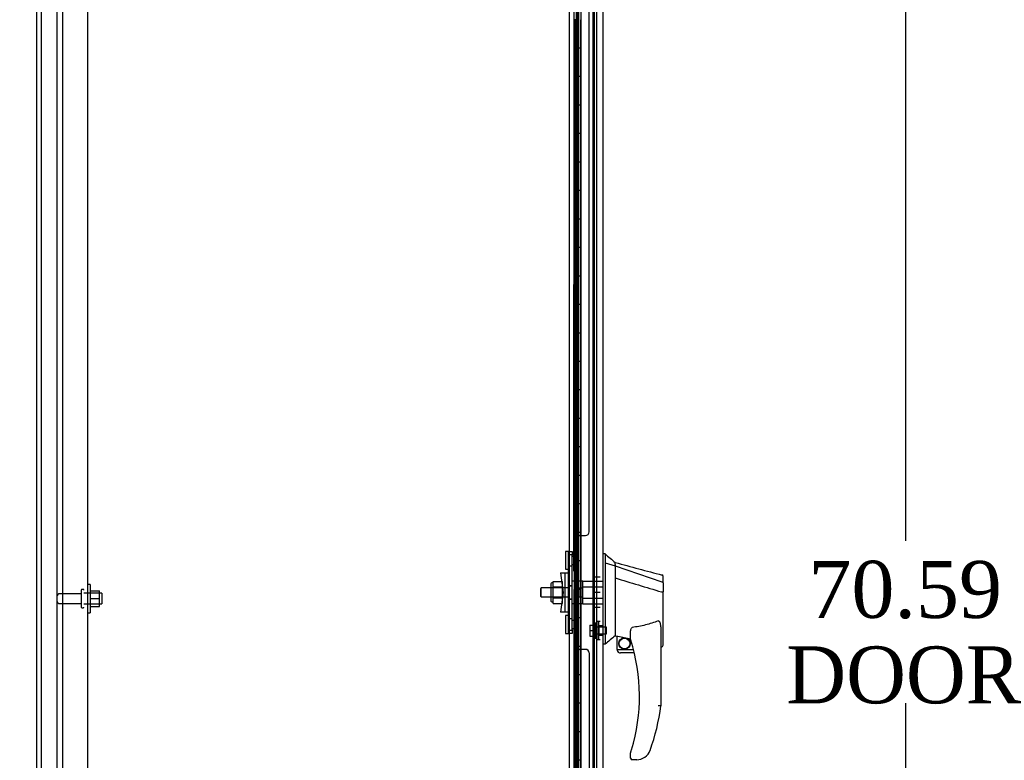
# Model space of a CAD drawing. Header units: inches. Extents: x 2 to 538, y -2 to 358.
# Tile 7 of 22: x 27 to 62, y 187 to 213. Entities that reach past the tile are written whole.
import ezdxf
from ezdxf.enums import TextEntityAlignment as Align
from ezdxf.lldxf.tags import DXFTag

# ---------------------------------------------------------------- set-up
doc = ezdxf.new("R2010")
doc.units = ezdxf.units.IN
doc.header["$MEASUREMENT"] = 0
for name, color, linetype in [('COM43134', 7, 'Continuous'), ('COM55607-2', 7, 'Continuous'), ('COM55738-23', 7, 'Continuous'), ('COM70220', 7, 'Continuous'), ('COM70838', 7, 'Continuous'), ('COM70839-4', 7, 'Continuous'), ('COM71186-1', 7, 'Continuous'), ('COM71193-3', 7, 'Continuous'), ('Default', 7, 'Continuous'), ('HAN86294', 7, 'Continuous'), ('HAN86294_NUT', 7, 'Continuous'), ('HAN86294_SCREW', 7, 'Continuous'), ('HAN86294_WASHER', 7, 'Continuous'), ('HAN_NUT', 7, 'Continuous'), ('NTS166105', 7, 'Continuous'), ('RVT19000', 7, 'Continuous'), ('SPC87322', 7, 'Continuous'), ('STD26089', 7, 'Continuous'), ('WAF25059', 7, 'Continuous')]:
    doc.layers.add(name, color=color, linetype=linetype)
doc.styles.add('SEACAD_Times_New_Roman', font='times.ttf')
tags = doc.linetypes.add('HIDDEN2', pattern=[0.1875, 0.125, -0.0625]).pattern_tags.tags
tags[6:7] = [DXFTag(74, 4), DXFTag(75, 0), DXFTag(340, '0'), DXFTag(46, 0.0), DXFTag(50, 0.0), DXFTag(44, 0.0), DXFTag(45, 0.0)]
tags[4:5] = [DXFTag(74, 4), DXFTag(75, 0), DXFTag(340, '0'), DXFTag(46, 0.0), DXFTag(50, 0.0), DXFTag(44, 0.0), DXFTag(45, 0.0)]
doc.dimstyles.new('HAMMOND_(STH_-_540x360)', dxfattribs={"dimtxt": 2, "dimasz": 2.5, "dimexe": 1, "dimexo": 1, "dimgap": 0.5, "dimtad": 0, "dimtih": 1, "dimtoh": 1, "dimzin": 0, "dimdsep": 46, "dimtxsty": 'SEACAD_Times_New_Roman', "dimblk1": '_SE_FILLED', "dimblk2": '_SE_FILLED', "dimsah": 1, "dimcen": 1, "dimadec": 0, "dimazin": 0, "dimtfac": 0.8, "dimtofl": 0, "dimtmove": 0, "dimatfit": 3, "dimfxl": 1, "dimtolj": 1, "dimtzin": 0, "dimarcsym": 0})

# ---------------------------------------------------------------- blocks, each defined once
blk = doc.blocks.new('SE3')
at = {"layer": 'COM43134', "color": 7, "linetype": 'HIDDEN2'}
for p, q in [((28.866, 226.198), (28.866, 158.449)), ((29.741, 226.138), (29.741, 158.508))]:
    blk.add_line(p, q, dxfattribs=at)
at = {"layer": 'COM55607-2', "color": 7, "linetype": 'HIDDEN2'}
for p, q in [((46.895, 226.647), (46.895, 158.647)), ((46.995, 158.647), (46.995, 226.647)), ((47.54, 158.647), (47.54, 226.647)), ((46.956, 212.646), (46.828, 212.646)), ((46.828, 212.646), (46.828, 211.647)), ((46.833, 211.647), (46.833, 212.646)), ((47, 212.646), (46.945, 212.646)), ((46.956, 212.646), (46.956, 211.647)), ((46.859, 211.647), (46.828, 211.647)), ((46.828, 211.647), (46.828, 210.647)), ((46.956, 211.646), (46.828, 211.646)), ((46.904, 211.646), (46.904, 210.647)), ((46.945, 211.646), (46.945, 210.647)), ((47, 211.646), (46.945, 211.646)), ((46.859, 210.647), (46.828, 210.647)), ((46.956, 210.646), (46.828, 210.646)), ((46.828, 210.646), (46.828, 209.647)), ((46.833, 209.647), (46.833, 210.646)), ((47, 210.646), (46.945, 210.646)), ((46.956, 210.646), (46.956, 209.647)), ((46.859, 209.647), (46.828, 209.647)), ((46.828, 209.647), (46.828, 208.647)), ((46.956, 209.646), (46.828, 209.646)), ((46.904, 209.646), (46.904, 208.647)), ((46.945, 209.646), (46.945, 208.647)), ((47, 209.646), (46.945, 209.646)), ((46.859, 208.647), (46.828, 208.647)), ((46.956, 208.646), (46.828, 208.646)), ((46.828, 208.646), (46.828, 207.647)), ((46.833, 207.647), (46.833, 208.646)), ((47, 208.646), (46.945, 208.646)), ((46.956, 208.646), (46.956, 207.647)), ((46.859, 207.647), (46.828, 207.647)), ((46.828, 207.647), (46.828, 206.647)), ((46.956, 207.646), (46.828, 207.646)), ((46.904, 207.646), (46.904, 206.647)), ((46.945, 207.646), (46.945, 206.647)), ((47, 207.646), (46.945, 207.646)), ((46.859, 206.647), (46.828, 206.647)), ((46.956, 206.646), (46.828, 206.646)), ((46.828, 206.646), (46.828, 205.647)), ((46.833, 205.647), (46.833, 206.646)), ((47, 206.646), (46.945, 206.646)), ((46.956, 206.646), (46.956, 205.647)), ((46.859, 205.647), (46.828, 205.647)), ((46.828, 205.647), (46.828, 204.647)), ((46.956, 205.646), (46.828, 205.646)), ((46.904, 205.646), (46.904, 204.647)), ((46.945, 205.646), (46.945, 204.647)), ((47, 205.646), (46.945, 205.646)), ((46.859, 204.647), (46.828, 204.647)), ((46.956, 204.646), (46.828, 204.646)), ((46.828, 204.646), (46.828, 203.647)), ((46.833, 203.647), (46.833, 204.646)), ((47, 204.646), (46.945, 204.646)), ((46.956, 204.646), (46.956, 203.647)), ((46.859, 203.647), (46.828, 203.647)), ((46.828, 203.647), (46.828, 202.647)), ((46.956, 203.646), (46.828, 203.646)), ((46.904, 203.646), (46.904, 202.647)), ((46.945, 203.646), (46.945, 202.647)), ((47, 203.646), (46.945, 203.646)), ((46.859, 202.647), (46.828, 202.647)), ((46.956, 202.646), (46.828, 202.646)), ((46.828, 202.646), (46.828, 201.647)), ((46.833, 201.647), (46.833, 202.646)), ((47, 202.646), (46.945, 202.646)), ((46.956, 202.646), (46.956, 201.647)), ((46.859, 201.647), (46.828, 201.647)), ((46.828, 201.647), (46.828, 200.647)), ((46.956, 201.646), (46.828, 201.646)), ((46.904, 201.646), (46.904, 200.647)), ((46.945, 201.646), (46.945, 200.647)), ((47, 201.646), (46.945, 201.646)), ((46.859, 200.647), (46.828, 200.647)), ((46.956, 200.646), (46.828, 200.646)), ((46.828, 200.646), (46.828, 199.647)), ((46.833, 199.647), (46.833, 200.646)), ((47, 200.646), (46.945, 200.646)), ((46.956, 200.646), (46.956, 199.647)), ((46.859, 199.647), (46.828, 199.647)), ((46.828, 199.647), (46.828, 198.647)), ((46.956, 199.646), (46.828, 199.646)), ((46.904, 199.646), (46.904, 198.647)), ((46.945, 199.646), (46.945, 198.647)), ((47, 199.646), (46.945, 199.646)), ((46.859, 198.647), (46.828, 198.647)), ((46.956, 198.646), (46.828, 198.646)), ((46.828, 198.646), (46.828, 197.647)), ((46.833, 197.647), (46.833, 198.646)), ((47, 198.646), (46.945, 198.646)), ((46.956, 198.646), (46.956, 197.647)), ((46.859, 197.647), (46.828, 197.647)), ((46.828, 197.647), (46.828, 196.647)), ((46.956, 197.646), (46.828, 197.646)), ((46.904, 197.646), (46.904, 196.647)), ((46.945, 197.646), (46.945, 196.647)), ((47, 197.646), (46.945, 197.646)), ((46.859, 196.647), (46.828, 196.647)), ((46.956, 196.646), (46.828, 196.646)), ((46.828, 196.646), (46.828, 195.647)), ((46.833, 195.647), (46.833, 196.646)), ((47, 196.646), (46.945, 196.646)), ((46.956, 196.646), (46.956, 195.647)), ((46.859, 195.647), (46.828, 195.647)), ((46.828, 195.647), (46.828, 194.647)), ((46.956, 195.646), (46.828, 195.646)), ((46.904, 195.646), (46.904, 194.647)), ((46.945, 195.646), (46.945, 194.647)), ((47, 195.646), (46.945, 195.646)), ((46.859, 194.647), (46.828, 194.647)), ((46.956, 194.646), (46.828, 194.646)), ((46.828, 194.646), (46.828, 193.647)), ((46.833, 193.647), (46.833, 194.646)), ((47, 194.646), (46.945, 194.646)), ((46.956, 194.646), (46.956, 193.647)), ((46.859, 193.647), (46.828, 193.647)), ((46.828, 193.647), (46.828, 192.647)), ((46.956, 193.646), (46.828, 193.646)), ((46.904, 193.646), (46.904, 192.647)), ((46.945, 193.646), (46.945, 192.647)), ((47, 193.646), (46.945, 193.646)), ((46.859, 192.647), (46.828, 192.647)), ((46.956, 192.646), (46.828, 192.646)), ((46.828, 192.646), (46.828, 191.647)), ((46.833, 191.647), (46.833, 192.646)), ((47, 192.646), (46.945, 192.646)), ((46.956, 192.646), (46.956, 191.647)), ((46.859, 191.647), (46.828, 191.647)), ((46.828, 191.647), (46.828, 190.647)), ((46.956, 191.646), (46.828, 191.646)), ((46.904, 191.646), (46.904, 190.647)), ((46.945, 191.646), (46.945, 190.647)), ((47, 191.646), (46.945, 191.646)), ((46.859, 190.647), (46.828, 190.647)), ((46.956, 190.646), (46.828, 190.646)), ((46.828, 190.646), (46.828, 189.647)), ((46.833, 189.647), (46.833, 190.646)), ((47, 190.646), (46.945, 190.646)), ((46.956, 190.646), (46.956, 189.647)), ((46.859, 189.647), (46.828, 189.647)), ((46.828, 189.647), (46.828, 188.647)), ((46.956, 189.646), (46.828, 189.646)), ((46.904, 189.646), (46.904, 188.647)), ((46.945, 189.646), (46.945, 188.647)), ((47, 189.646), (46.945, 189.646)), ((46.859, 188.647), (46.828, 188.647)), ((46.956, 188.646), (46.828, 188.646)), ((46.828, 188.646), (46.828, 187.647)), ((46.833, 187.647), (46.833, 188.646)), ((47, 188.646), (46.945, 188.646)), ((46.956, 188.646), (46.956, 187.647)), ((46.859, 187.647), (46.828, 187.647)), ((46.828, 187.647), (46.828, 186.647)), ((46.956, 187.646), (46.828, 187.646)), ((46.904, 187.646), (46.904, 186.647)), ((46.945, 187.646), (46.945, 186.647)), ((47, 187.646), (46.945, 187.646)), ((46.859, 186.647), (46.828, 186.647))]:
    blk.add_line(p, q, dxfattribs=at)
at = {"layer": 'COM55607-2', "color": 7, "linetype": 'Continuous'}
for p, q in [((46.859, 211.647), (46.859, 212.647)), ((47.062, 211.647), (47.062, 212.647)), ((47.062, 211.647), (46.859, 211.647)), ((46.859, 210.647), (46.859, 211.647)), ((47.062, 211.647), (46.859, 211.647)), ((47.062, 210.647), (47.062, 211.647)), ((47.062, 210.647), (46.859, 210.647)), ((47.062, 210.647), (46.859, 210.647)), ((46.859, 209.647), (46.859, 210.647)), ((47.062, 209.647), (47.062, 210.647)), ((47.062, 209.647), (46.859, 209.647)), ((46.859, 208.647), (46.859, 209.647)), ((47.062, 209.647), (46.859, 209.647)), ((47.062, 208.647), (47.062, 209.647)), ((47.062, 208.647), (46.859, 208.647)), ((47.062, 208.647), (46.859, 208.647)), ((46.859, 207.647), (46.859, 208.647)), ((47.062, 207.647), (47.062, 208.647)), ((47.062, 207.647), (46.859, 207.647)), ((46.859, 206.647), (46.859, 207.647)), ((47.062, 207.647), (46.859, 207.647)), ((47.062, 206.647), (47.062, 207.647)), ((47.062, 206.647), (46.859, 206.647)), ((47.062, 206.647), (46.859, 206.647)), ((46.859, 205.647), (46.859, 206.647)), ((47.062, 205.647), (47.062, 206.647)), ((47.062, 205.647), (46.859, 205.647)), ((46.859, 204.647), (46.859, 205.647)), ((47.062, 205.647), (46.859, 205.647)), ((47.062, 204.647), (47.062, 205.647)), ((47.062, 204.647), (46.859, 204.647)), ((47.062, 204.647), (46.859, 204.647)), ((46.859, 203.647), (46.859, 204.647)), ((47.062, 203.647), (47.062, 204.647)), ((47.062, 203.647), (46.859, 203.647)), ((46.859, 202.647), (46.859, 203.647)), ((47.062, 203.647), (46.859, 203.647)), ((47.062, 202.647), (47.062, 203.647)), ((47.062, 202.647), (46.859, 202.647)), ((47.062, 202.647), (46.859, 202.647)), ((46.859, 201.647), (46.859, 202.647)), ((47.062, 201.647), (47.062, 202.647)), ((47.062, 201.647), (46.859, 201.647)), ((46.859, 200.647), (46.859, 201.647)), ((47.062, 201.647), (46.859, 201.647)), ((47.062, 200.647), (47.062, 201.647)), ((47.062, 200.647), (46.859, 200.647)), ((47.062, 200.647), (46.859, 200.647)), ((46.859, 199.647), (46.859, 200.647)), ((47.062, 199.647), (47.062, 200.647)), ((47.062, 199.647), (46.859, 199.647)), ((46.859, 198.647), (46.859, 199.647)), ((47.062, 199.647), (46.859, 199.647)), ((47.062, 198.647), (47.062, 199.647)), ((47.062, 198.647), (46.859, 198.647)), ((47.062, 198.647), (46.859, 198.647)), ((46.859, 197.647), (46.859, 198.647)), ((47.062, 197.647), (47.062, 198.647)), ((47.062, 197.647), (46.859, 197.647)), ((46.859, 196.647), (46.859, 197.647)), ((47.062, 197.647), (46.859, 197.647)), ((47.062, 196.647), (47.062, 197.647)), ((47.062, 196.647), (46.859, 196.647)), ((47.062, 196.647), (46.859, 196.647)), ((46.859, 195.647), (46.859, 196.647)), ((47.062, 195.647), (47.062, 196.647)), ((47.062, 195.647), (46.859, 195.647)), ((46.859, 194.647), (46.859, 195.647)), ((47.062, 195.647), (46.859, 195.647)), ((47.062, 194.647), (47.062, 195.647)), ((47.062, 194.647), (46.859, 194.647)), ((47.062, 194.647), (46.859, 194.647)), ((46.859, 193.647), (46.859, 194.647)), ((47.062, 193.647), (47.062, 194.647)), ((47.062, 193.647), (46.859, 193.647)), ((46.859, 192.647), (46.859, 193.647)), ((47.062, 193.647), (46.859, 193.647)), ((47.062, 192.647), (47.062, 193.647)), ((47.062, 192.647), (46.859, 192.647)), ((47.062, 192.647), (46.859, 192.647)), ((46.859, 191.647), (46.859, 192.647)), ((47.062, 191.647), (47.062, 192.647)), ((47.062, 191.647), (46.859, 191.647)), ((46.859, 190.647), (46.859, 191.647)), ((47.062, 191.647), (46.859, 191.647)), ((47.062, 190.647), (47.062, 191.647)), ((47.062, 190.647), (46.859, 190.647)), ((47.062, 190.647), (46.859, 190.647)), ((46.859, 189.647), (46.859, 190.647)), ((47.062, 189.647), (47.062, 190.647)), ((47.062, 189.647), (46.859, 189.647)), ((46.859, 188.647), (46.859, 189.647)), ((47.062, 189.647), (46.859, 189.647)), ((47.062, 188.647), (47.062, 189.647)), ((47.062, 188.647), (46.859, 188.647)), ((47.062, 188.647), (46.859, 188.647)), ((46.859, 187.647), (46.859, 188.647)), ((47.062, 187.647), (47.062, 188.647)), ((47.062, 187.647), (46.859, 187.647)), ((46.859, 186.647), (46.859, 187.647)), ((47.062, 187.647), (46.859, 187.647)), ((47.062, 186.647), (47.062, 187.647)), ((47.062, 186.647), (46.859, 186.647)), ((47.062, 186.647), (46.859, 186.647)), ((46.859, 185.647), (46.859, 186.647)), ((47.062, 185.647), (47.062, 186.647))]:
    blk.add_line(p, q, dxfattribs=at)
at = {"layer": 'COM55738-23', "color": 7, "linetype": 'HIDDEN2'}
for p, q in [((28.126, 156.655), (28.126, 228.405)), ((28.679, 156.655), (28.679, 228.405))]:
    blk.add_line(p, q, dxfattribs=at)
at = {"layer": 'COM70220', "color": 7, "linetype": 'HIDDEN2'}
blk.add_line((47.489, 227.22), (47.489, 158.073), dxfattribs=at)
at = {"layer": 'COM70838', "color": 7, "linetype": 'HIDDEN2'}
for p, q in [((46.632, 193.978), (46.757, 193.978)), ((46.632, 193.853), (46.632, 193.978)), ((46.757, 193.978), (46.757, 193.853)), ((46.632, 191.228), (46.632, 193.853)), ((46.757, 191.228), (46.757, 193.853)), ((46.345, 193.228), (46.515, 193.228)), ((46.345, 193.228), (46.445, 192.541)), ((46.515, 191.853), (46.515, 193.228)), ((46.515, 193.228), (46.619, 193.228)), ((46.445, 192.541), (46.345, 191.853)), ((46.515, 191.853), (46.345, 191.853)), ((46.629, 191.853), (46.515, 191.853)), ((46.632, 191.103), (46.632, 191.228)), ((46.757, 191.228), (46.757, 191.103)), ((46.757, 191.103), (46.632, 191.103))]:
    blk.add_line(p, q, dxfattribs=at)
for centre, start, end in [((46.515, 193.283), 331.9602, 0), ((46.515, 193.256), 346.4554, 0), ((46.515, 191.798), 0, 28.0398), ((46.515, 191.826), 0, 13.5446)]:
    blk.add_arc(centre, 0.117, start, end, dxfattribs=at)
at = {"layer": 'COM70839-4', "color": 7, "linetype": 'HIDDEN2'}
for p, q in [((46.819, 193.291), (46.833, 225.137)), ((47.351, 194.666), (47.364, 225.218)), ((46.889, 193.404), (46.89, 194.416)), ((47.015, 194.541), (47.226, 194.541)), ((47.015, 194.541), (47.226, 194.541)), ((46.819, 191.79), (46.819, 191.79)), ((46.819, 191.79), (46.833, 159.945)), ((46.889, 191.678), (46.889, 191.678)), ((46.89, 190.665), (46.889, 191.678)), ((47.226, 190.541), (47.015, 190.541)), ((47.226, 190.541), (47.015, 190.541)), ((47.351, 190.416), (47.351, 190.416)), ((47.351, 190.416), (47.364, 159.864))]:
    blk.add_line(p, q, dxfattribs=at)
for centre, start, end in [((47.226, 194.666), 269.9757, 359.9757), ((47.226, 194.666), 269.9757, 359.9757), ((47.015, 194.416), 89.9757, 179.9757), ((47.015, 194.416), 89.9757, 179.9757), ((46.764, 193.404), 296.0796, 359.9757), ((46.764, 191.678), 0.0243, 63.9204), ((47.015, 190.666), 180.0243, 270.0243), ((47.226, 190.416), 0.0243, 90.0243)]:
    blk.add_arc(centre, 0.125, start, end, dxfattribs=at)
at = {"layer": 'COM71186-1', "color": 7, "linetype": 'Continuous'}
for p, q in [((27.959, 156.573), (27.959, 228.508)), ((46.647, 227.228), (46.647, 157.853))]:
    blk.add_line(p, q, dxfattribs=at)
at = {"layer": 'COM71186-1', "color": 7, "linetype": 'HIDDEN2'}
blk.add_line((47.614, 227.228), (47.614, 157.853), dxfattribs=at)
at = {"layer": 'COM71193-3', "color": 7, "linetype": 'Continuous'}
for p, q in [((47.064, 227.845), (47.064, 157.449)), ((47.834, 227.797), (47.834, 157.496))]:
    blk.add_line(p, q, dxfattribs=at)
at = {"layer": 'COM71193-3', "color": 7, "linetype": 'HIDDEN2'}
blk.add_line((46.959, 157.758), (46.959, 227.323), dxfattribs=at)
at = {"layer": 'HAN86294', "color": 7, "linetype": 'Continuous'}
for p, q in [((47.917, 193.891), (47.834, 193.891)), ((47.914, 193.891), (47.914, 193.73)), ((47.914, 193.73), (47.914, 193.643)), ((47.914, 193.643), (47.914, 193.584)), ((47.914, 193.584), (48.269, 193.479)), ((47.914, 193.584), (47.914, 191.153)), ((48.269, 193.519), (48.269, 193.591)), ((48.269, 193.519), (48.269, 193.493)), ((48.269, 193.493), (48.269, 193.479)), ((48.269, 193.479), (48.269, 193.047)), ((48.269, 193.479), (49.907, 192.907)), ((48.269, 193.047), (48.269, 191.55)), ((49.949, 192.873), (49.949, 193.095)), ((49.894, 192.558), (49.896, 192.557)), ((49.949, 192.873), (49.949, 192.56)), ((49.949, 190.691), (49.949, 192.56)), ((48.269, 191.55), (48.269, 191.28)), ((48.269, 191.28), (48.269, 191.068)), ((49.869, 191.23), (49.869, 188.558)), ((47.914, 191.153), (47.914, 190.868)), ((47.914, 190.868), (47.914, 190.721)), ((48.269, 191.068), (48.269, 191.041)), ((48.269, 191.041), (48.269, 191.023)), ((48.269, 191.023), (48.269, 191.021)), ((48.269, 191.021), (48.334, 191.005)), ((48.334, 190.541), (48.334, 191.007)), ((48.809, 190.885), (48.809, 191.159)), ((47.914, 190.721), (47.834, 190.721)), ((48.334, 190.541), (48.908, 190.541)), ((49.869, 190.634), (49.875, 190.633)), ((48.94, 190.416), (48.459, 190.416)), ((48.809, 186.726), (48.809, 186.904)), ((49.308, 186.754), (49.307, 186.756)), ((49.024, 186.666), (48.869, 186.666))]:
    blk.add_line(p, q, dxfattribs=at)
at = {"layer": 'HAN86294', "color": 7, "linetype": 'HIDDEN2'}
for p, q in [((47.132, 192.741), (47.132, 192.936)), ((47.132, 192.936), (47.834, 192.936)), ((45.672, 192.701), (45.642, 192.671)), ((45.642, 192.671), (45.642, 192.411)), ((45.672, 192.381), (45.672, 192.701)), ((46.632, 192.701), (45.672, 192.701)), ((47.007, 192.701), (47.132, 192.701)), ((47.007, 192.541), (47.007, 192.701)), ((47.132, 192.341), (47.132, 192.741)), ((47.132, 192.741), (47.834, 192.741)), ((45.642, 192.411), (45.672, 192.381)), ((45.672, 192.381), (46.632, 192.381)), ((47.007, 192.381), (47.007, 192.541)), ((47.007, 192.381), (47.132, 192.381)), ((47.132, 192.145), (47.132, 192.341)), ((47.132, 192.341), (47.834, 192.341)), ((47.132, 192.145), (47.834, 192.145)), ((47.709, 191.04), (47.709, 191.365)), ((47.834, 191.365), (47.709, 191.365)), ((47.709, 191.04), (47.834, 191.04))]:
    blk.add_line(p, q, dxfattribs=at)
at = {"layer": 'HAN86294', "color": 7, "linetype": 'Continuous'}
for radius in [0.202, 0.188]:
    blk.add_circle((48.596, 190.745), radius, dxfattribs=at)
for centre, radius, start, end in [((64.298, 212.919), 25.11, 229.2701, 230.3306), ((354.19, 1332.274), 1179.062, 254.961927, 255.044825), ((49.889, 193.095), 0.06, 0, 74.5788), ((84.68, 147.575), 56.686, 129.9653, 130.4351), ((48.869, 190.885), 0.06, 180, 197.895), ((42.705, 188.894), 6.417, 342.9898, 17.895), ((48.459, 190.541), 0.125, 180, 193.8865), ((48.459, 190.541), 0.125, 193.8865, 229.4642), ((48.459, 190.541), 0.125, 229.4642, 270), ((42.529, 189.493), 7.4, 340.2854, 352.739), ((48.869, 186.904), 0.06, 162.105, 180), ((48.869, 186.726), 0.06, 180, 270), ((49.024, 187.166), 0.5, 270, 304.5623), ((49.024, 187.166), 0.5, 304.5623, 340.2854)]:
    blk.add_arc(centre, radius, start, end, dxfattribs=at)
blk.add_ellipse((49.889, 190.691), major_axis=(-0.06, 0), ratio=0.999979, start_param=1.333204, end_param=3.141717, dxfattribs=at)
for points in [[(48.269, 193.047), (48.811, 192.884), (49.352, 192.721), (49.894, 192.558)], [(48.364, 191.004), (48.513, 190.972), (48.661, 190.939), (48.809, 190.906)]]:
    blk.add_open_spline(points, degree=3, dxfattribs=at)
for points, knots in [([(49.907, 192.907), (49.919, 192.905), (49.93, 192.9), (49.945, 192.888), (49.949, 192.88), (49.949, 192.873)], [0, 0, 0, 0, 0.5, 0.5, 1, 1, 1, 1]), ([(49.896, 192.557), (49.903, 192.557), (49.91, 192.558), (49.923, 192.558), (49.929, 192.558), (49.936, 192.558), (49.939, 192.558), (49.942, 192.559), (49.944, 192.559), (49.947, 192.559), (49.948, 192.559), (49.949, 192.56), (49.949, 192.56), (49.949, 192.56)], [0, 0, 0, 0, 0.25, 0.25, 0.5, 0.5, 0.625, 0.625, 0.75, 0.75, 0.875, 0.875, 1, 1, 1, 1]), ([(49.779, 191.542), (49.706, 191.513), (49.633, 191.486), (49.483, 191.438), (49.407, 191.417), (49.179, 191.36), (49.025, 191.332), (48.869, 191.31)], [0, 0, 0, 0, 0.25, 0.25, 0.5, 0.5, 1, 1, 1, 1]), ([(49.779, 191.542), (49.781, 191.543), (49.783, 191.543), (49.787, 191.544), (49.789, 191.544), (49.794, 191.543), (49.798, 191.542), (49.804, 191.538), (49.807, 191.535), (49.812, 191.53), (49.814, 191.527), (49.82, 191.518), (49.824, 191.511), (49.83, 191.498), (49.832, 191.492), (49.84, 191.471), (49.844, 191.457), (49.85, 191.429), (49.853, 191.415), (49.86, 191.373), (49.864, 191.344), (49.868, 191.287), (49.869, 191.259), (49.869, 191.23)], [0, 0, 0, 0, 0.015625, 0.015625, 0.03125, 0.03125, 0.0625, 0.0625, 0.09375, 0.09375, 0.125, 0.125, 0.1875, 0.1875, 0.25, 0.25, 0.375, 0.375, 0.5, 0.5, 0.75, 0.75, 1, 1, 1, 1]), ([(48.809, 191.159), (48.809, 191.165), (48.81, 191.172), (48.811, 191.186), (48.811, 191.193), (48.814, 191.214), (48.817, 191.227), (48.825, 191.255), (48.83, 191.268), (48.841, 191.287), (48.845, 191.293), (48.852, 191.301), (48.855, 191.304), (48.862, 191.308), (48.865, 191.309), (48.869, 191.31)], [0, 0, 0, 0, 0.125, 0.125, 0.25, 0.25, 0.5, 0.5, 0.75, 0.75, 0.875, 0.875, 0.9375, 0.9375, 1, 1, 1, 1]), ([(48.334, 191.007), (48.334, 191.007), (48.335, 191.008), (48.338, 191.008), (48.34, 191.008), (48.349, 191.007), (48.356, 191.006), (48.364, 191.004)], [0, 0, 0, 0, 0.25, 0.25, 0.5, 0.5, 1, 1, 1, 1]), ([(49.869, 188.558), (49.869, 188.558), (49.869, 188.558), (49.866, 188.558), (49.865, 188.559), (49.86, 188.559), (49.857, 188.559), (49.851, 188.559), (49.847, 188.56), (49.835, 188.56), (49.825, 188.561), (49.808, 188.562), (49.803, 188.562), (49.791, 188.563), (49.785, 188.564), (49.779, 188.564)], [0, 0, 0, 0, 0.125, 0.125, 0.25, 0.25, 0.375, 0.375, 0.5, 0.5, 0.75, 0.75, 0.875, 0.875, 1, 1, 1, 1]), ([(48.812, 186.923), (48.812, 186.923), (48.812, 186.923), (48.813, 186.926), (48.814, 186.928), (48.815, 186.933), (48.817, 186.937), (48.821, 186.949), (48.823, 186.957), (48.831, 186.983), (48.837, 187), (48.842, 187.017)], [0, 0, 0, 0, 0.0625, 0.0625, 0.125, 0.125, 0.25, 0.25, 0.5, 0.5, 1, 1, 1, 1])]:
    blk.add_open_spline(points, degree=3, knots=knots, dxfattribs=at)
at = {"layer": 'HAN86294_NUT', "color": 7, "linetype": 'HIDDEN2'}
for p, q in [((46.09, 192.925), (46.415, 192.925)), ((46.09, 192.829), (46.09, 192.925)), ((46.415, 192.733), (46.415, 192.925)), ((46.01, 192.843), (46.01, 192.238)), ((46.09, 192.873), (46.04, 192.873)), ((46.09, 192.733), (46.09, 192.829)), ((46.09, 192.733), (46.415, 192.733)), ((46.09, 192.541), (46.09, 192.733)), ((46.415, 192.349), (46.415, 192.733)), ((46.04, 192.208), (46.09, 192.208)), ((46.09, 192.349), (46.09, 192.541)), ((46.09, 192.349), (46.415, 192.349)), ((46.09, 192.253), (46.09, 192.349)), ((46.09, 192.157), (46.09, 192.253)), ((46.415, 192.157), (46.415, 192.349)), ((46.09, 192.157), (46.415, 192.157))]:
    blk.add_line(p, q, dxfattribs=at)
for centre, start, end in [((46.04, 192.843), 90, 180), ((46.04, 192.238), 180, 270)]:
    blk.add_arc(centre, 0.03, start, end, dxfattribs=at)
at = {"layer": 'HAN86294_SCREW', "color": 7, "linetype": 'HIDDEN2'}
for p, q in [((47.382, 191.395), (47.519, 191.395)), ((47.382, 191.395), (47.382, 191.203)), ((47.382, 191.203), (47.519, 191.203)), ((47.382, 191.203), (47.382, 191.01)), ((47.519, 190.94), (47.519, 191.465)), ((47.589, 191.465), (47.519, 191.465)), ((47.589, 190.94), (47.589, 191.465)), ((47.964, 191.319), (47.589, 191.319)), ((47.964, 191.087), (47.964, 191.319)), ((47.382, 191.01), (47.519, 191.01)), ((47.519, 190.94), (47.589, 190.94)), ((47.589, 191.087), (47.964, 191.087))]:
    blk.add_line(p, q, dxfattribs=at)
at = {"layer": 'HAN86294_WASHER', "color": 7, "linetype": 'HIDDEN2'}
for p, q in [((47.619, 191.514), (47.619, 190.891)), ((47.679, 191.514), (47.619, 191.514)), ((47.679, 191.514), (47.679, 190.891)), ((47.679, 191.514), (47.679, 190.891)), ((47.739, 191.514), (47.679, 191.514)), ((47.619, 190.891), (47.679, 190.891)), ((47.679, 190.891), (47.739, 190.891))]:
    blk.add_line(p, q, dxfattribs=at)
at = {"layer": 'HAN_NUT', "color": 7, "linetype": 'HIDDEN2'}
for p, q in [((47.524, 193.071), (47.524, 192.541)), ((47.739, 193.071), (47.524, 193.071)), ((47.524, 192.541), (47.524, 192.011)), ((47.739, 192.541), (47.524, 192.541)), ((47.739, 192.011), (47.524, 192.011))]:
    blk.add_line(p, q, dxfattribs=at)
at = {"layer": 'NTS166105', "color": 7, "linetype": 'HIDDEN2'}
for p, q in [((29.837, 192.597), (30.157, 192.597)), ((30.157, 192.326), (30.157, 192.597)), ((29.837, 192.326), (30.157, 192.326)), ((30.157, 192.047), (30.157, 192.326)), ((29.837, 192.047), (30.157, 192.047))]:
    blk.add_line(p, q, dxfattribs=at)
at = {"layer": 'RVT19000', "color": 7, "linetype": 'HIDDEN2'}
for p, q in [((46.519, 193.979), (46.519, 193.354)), ((46.632, 193.979), (46.519, 193.979)), ((46.632, 193.979), (46.632, 193.978)), ((46.757, 193.861), (46.632, 193.861)), ((46.969, 193.807), (46.757, 193.807)), ((46.969, 193.807), (46.969, 193.526)), ((46.519, 193.354), (46.632, 193.354)), ((46.632, 193.471), (46.757, 193.471)), ((46.757, 193.526), (46.969, 193.526)), ((46.519, 191.728), (46.519, 191.103)), ((46.632, 191.728), (46.519, 191.728)), ((46.757, 191.61), (46.632, 191.61)), ((46.969, 191.556), (46.757, 191.556)), ((46.969, 191.556), (46.969, 191.275)), ((46.632, 191.22), (46.757, 191.22)), ((46.757, 191.275), (46.969, 191.275)), ((46.519, 191.103), (46.632, 191.103)), ((46.632, 191.103), (46.632, 191.103))]:
    blk.add_line(p, q, dxfattribs=at)
at = {"layer": 'SPC87322', "color": 7, "linetype": 'HIDDEN2'}
for p, q in [((47.132, 192.933), (46.757, 192.933)), ((46.632, 192.778), (46.757, 192.778)), ((46.632, 192.768), (46.757, 192.768)), ((46.632, 192.313), (46.757, 192.313)), ((46.632, 192.303), (46.757, 192.303)), ((46.757, 192.148), (47.132, 192.148))]:
    blk.add_line(p, q, dxfattribs=at)
at = {"layer": 'STD26089', "color": 7, "linetype": 'HIDDEN2'}
for p, q in [((29.516, 192.618), (29.516, 192.028)), ((29.586, 192.648), (29.546, 192.648)), ((29.516, 192.489), (28.739, 192.489)), ((30.241, 192.511), (29.616, 192.511)), ((30.241, 192.511), (30.241, 192.136)), ((28.739, 192.157), (29.516, 192.157)), ((29.546, 191.998), (29.586, 191.998)), ((29.616, 192.136), (30.241, 192.136))]:
    blk.add_line(p, q, dxfattribs=at)
for centre, radius, start, end in [((29.546, 192.618), 0.03, 90, 180), ((29.586, 192.618), 0.03, 0, 90), ((28.739, 192.429), 0.06, 90, 180), ((28.739, 192.217), 0.06, 180, 270), ((29.546, 192.028), 0.03, 180, 270), ((29.586, 192.028), 0.03, 270, 0)]:
    blk.add_arc(centre, radius, start, end, dxfattribs=at)
at = {"layer": 'WAF25059', "color": 7, "linetype": 'HIDDEN2'}
for p, q in [((29.837, 192.823), (29.741, 192.823)), ((29.837, 192.823), (29.837, 191.823)), ((29.741, 191.823), (29.837, 191.823))]:
    blk.add_line(p, q, dxfattribs=at)
blk = doc.blocks.new('DMBLK3725')
at = {"layer": 'Default', "linetype": 'Continuous'}
for points in [[(17.8, 226.103), (18.634, 226.103), (18.217, 228.603)], [(17.8, 146.978), (18.217, 144.478), (18.634, 146.978)]]:
    blk.add_hatch(color=7, dxfattribs=at).paths.add_polyline_path(points)
at = {"layer": 'Default', "color": 7, "linetype": 'Continuous'}
for p, q in [((27.054, 228.603), (17.217, 228.603)), ((18.217, 228.603), (18.217, 188.241)), ((18.217, 185.541), (18.217, 144.478)), ((27.054, 144.478), (17.217, 144.478))]:
    blk.add_line(p, q, dxfattribs=at)
at = {"layer": 'Default', "color": 7, "linetype": 'Continuous', "style": 'SEACAD_Times_New_Roman'}
blk.add_text('84.13', height=2, dxfattribs=at).set_placement((14.805, 187.541), align=Align.TOP_LEFT)
blk = doc.blocks.new('_SE_FILLED')
at = {"color": 0}
blk.add_line((0, 0), (-1, 0), dxfattribs=at)
blk.add_solid([(0, 0), (-1, -0.1665), (-1, 0.1665), (0, 0)], dxfattribs=at)
blk = doc.blocks.new('DMBLK3726')
at = {"layer": 'Default', "linetype": 'Continuous'}
for points in [[(58.882, 225.44), (58.465, 227.94), (58.049, 225.44)], [(58.882, 159.853), (58.049, 159.853), (58.465, 157.353)]]:
    blk.add_hatch(color=7, dxfattribs=at).paths.add_polyline_path(points)
at = {"layer": 'Default', "color": 7, "linetype": 'Continuous'}
for p, q in [((48.691, 227.94), (59.465, 227.94)), ((58.465, 227.94), (58.465, 194.347)), ((58.465, 188.647), (58.465, 157.353)), ((48.691, 157.353), (59.465, 157.353))]:
    blk.add_line(p, q, dxfattribs=at)
at = {"layer": 'Default', "color": 7, "linetype": 'Continuous', "style": 'SEACAD_Times_New_Roman'}
for s, p in [('70.59', (55.053, 193.647)), ('DOOR', (54.271, 190.647))]:
    blk.add_text(s, height=2, dxfattribs=at).set_placement(p, align=Align.TOP_LEFT)

msp = doc.modelspace()

# ---------------------------------------------------------------- block references
at = {"layer": 'Default'}
msp.add_blockref('SE3', (0, 0), dxfattribs=at)

# ---------------------------------------------------------------- dimensions: what is measured, and where the dimension line sits
at = {"layer": 'Default', "color": 7, "linetype": 'Continuous'}
for base, p1, p2, angle, text, picture, middle in [((18.217103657, 228.603482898), (28.054265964, 228.603482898), (28.054344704, 144.478482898), 270.000053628, '\\A1;<>', 'DMBLK3725', (18.217103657, 186.540982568)), ((58.465, 227.94), (46.959, 227.94), (46.959, 157.353), 270, '\\A1;<>\\PDOOR', 'DMBLK3726', (58.465, 192.647))]:
    dim = msp.add_linear_dim(base=base, p1=p1, p2=p2, angle=angle, text=text, dimstyle='HAMMOND_(STH_-_540x360)', dxfattribs=at)
    dim.commit()
    dim.dimension.update_dxf_attribs({"geometry": picture, "text_midpoint": middle, "dimtype": 161})

doc.saveas('drawing.dxf')
